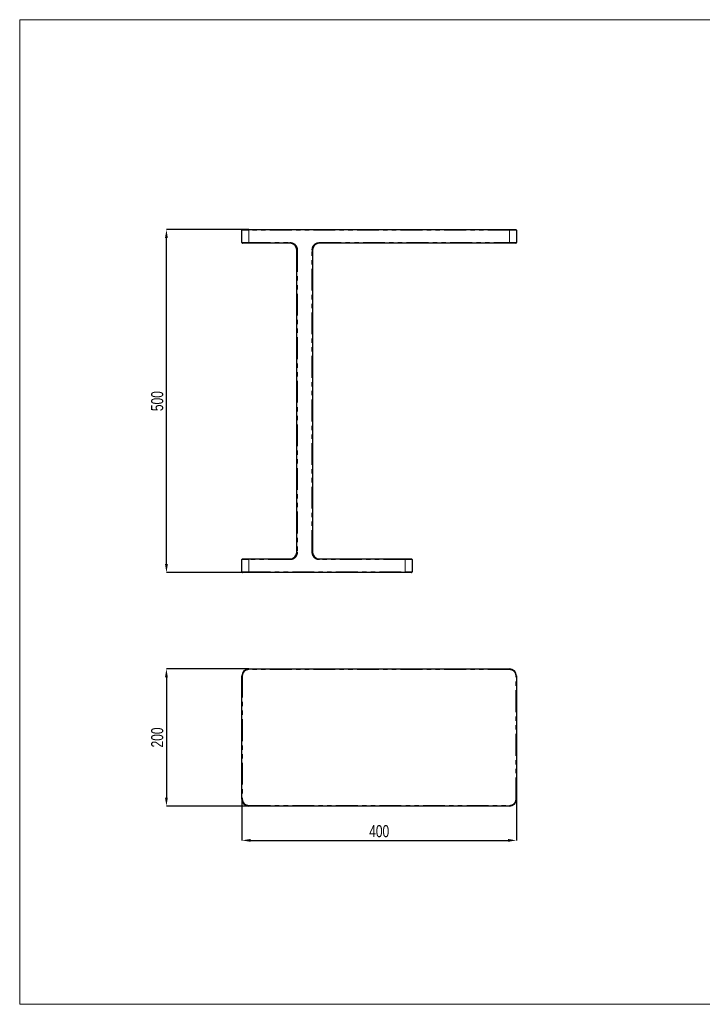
# Model space of a CAD drawing. Header units: millimetres. Extents: x 25 to 2075, y 25 to 1460.
# Tile 1 of 4: x 25 to 1020, y 25 to 1460. Entities that reach past the tile are written whole.
import ezdxf

# ---------------------------------------------------------------- set-up
doc = ezdxf.new("R2010")
doc.units = ezdxf.units.MM
doc.header["$LTSCALE"] = 5
doc.header["$PDSIZE"] = -1
doc.linetypes.add('PHANTOM', pattern=[12.7, 6.35, -1.27, 1.27, -1.27, 1.27, -1.27])
doc.layers.add('ANNOTAZIONI', color=8, linetype='Continuous')
doc.styles.add('SLDTEXTSTYLE4', font='ARIALN.TTF', dxfattribs={"width": 0.87})
doc.dimstyles.new('SLDDIMSTYLE0', dxfattribs={"dimtxt": 17.5, "dimasz": 12.5, "dimexe": 0, "dimexo": 0.0625, "dimgap": 4.375, "dimtad": 1, "dimdec": 1, "dimrnd": 1e-09, "dimzin": 12, "dimdsep": 46, "dimtxsty": 'SLDTEXTSTYLE4', "dimsah": 1, "dimcen": 0.09, "dimadec": 0, "dimazin": 3, "dimtfac": 1, "dimtdec": 1, "dimtofl": 0, "dimtmove": 0, "dimatfit": 3, "dimfxl": 1, "dimfrac": 2, "dimtolj": 1, "dimtzin": 12, "dimarcsym": 0})

# ---------------------------------------------------------------- blocks, each defined once
blk = doc.blocks.new('_D')
at = {"layer": 'ANNOTAZIONI', "color": 0, "lineweight": -2, "transparency": 16777216}
for p, q in [((358.7, 1154.1), (238.8, 1154.1)), ((238.8, 666.6), (238.8, 1141.6)), ((358.7, 654.1), (238.8, 654.1))]:
    blk.add_line(p, q, dxfattribs=at)
at = {"layer": 'ANNOTAZIONI', "color": 0, "transparency": 16777216}
for points in [[(236.7, 1141.6), (240.9, 1141.6), (238.8, 1154.1)], [(236.7, 666.6), (240.9, 666.6), (238.8, 654.1)]]:
    blk.add_solid(points, dxfattribs=at)
at = {"layer": 'Defpoints', "color": 0, "transparency": 16777216}
for p in [(238.8, 1154.1), (358.8, 1154.1), (358.8, 654.1)]:
    blk.add_point(p, dxfattribs=at)
at = {"layer": 'ANNOTAZIONI', "color": 0, "transparency": 16777216, "insert": (216.5, 904.1), "char_height": 17.5, "attachment_point": 2, "rotation": 90, "style": 'SLDTEXTSTYLE4'}
blk.add_mtext('\\A1;500', dxfattribs=at)
blk = doc.blocks.new('_D_9')
at = {"layer": 'ANNOTAZIONI', "color": 0, "lineweight": -2, "transparency": 16777216}
for p, q in [((358.7, 513.9), (238.8, 513.9)), ((238.8, 501.4), (238.8, 326.4)), ((358.7, 313.9), (238.8, 313.9))]:
    blk.add_line(p, q, dxfattribs=at)
at = {"layer": 'ANNOTAZIONI', "color": 0, "transparency": 16777216}
for points in [[(236.7, 501.4), (240.9, 501.4), (238.8, 513.9)], [(236.7, 326.4), (240.9, 326.4), (238.8, 313.9)]]:
    blk.add_solid(points, dxfattribs=at)
at = {"layer": 'Defpoints', "color": 0, "transparency": 16777216}
for p in [(358.8, 513.9), (238.8, 313.9), (358.8, 313.9)]:
    blk.add_point(p, dxfattribs=at)
at = {"layer": 'ANNOTAZIONI', "color": 0, "transparency": 16777216, "insert": (216.5, 413.9), "char_height": 17.5, "attachment_point": 2, "rotation": 90, "style": 'SLDTEXTSTYLE4'}
blk.add_mtext('\\A1;200', dxfattribs=at)
blk = doc.blocks.new('_D_10')
at = {"layer": 'ANNOTAZIONI', "color": 0, "lineweight": -2, "transparency": 16777216}
for p, q in [((348.8, 323.8), (348.8, 263.9)), ((748.8, 323.8), (748.8, 263.9)), ((361.3, 263.9), (736.3, 263.9))]:
    blk.add_line(p, q, dxfattribs=at)
at = {"layer": 'ANNOTAZIONI', "color": 0, "transparency": 16777216}
for points in [[(361.3, 266), (361.3, 261.8), (348.8, 263.9)], [(736.3, 266), (736.3, 261.8), (748.8, 263.9)]]:
    blk.add_solid(points, dxfattribs=at)
at = {"layer": 'Defpoints', "color": 0, "transparency": 16777216}
for p in [(348.8, 323.9), (748.8, 323.9), (748.8, 263.9)]:
    blk.add_point(p, dxfattribs=at)
at = {"layer": 'ANNOTAZIONI', "color": 0, "transparency": 16777216, "insert": (548.8, 286.1), "char_height": 17.5, "attachment_point": 2, "style": 'SLDTEXTSTYLE4'}
blk.add_mtext('\\A1;400', dxfattribs=at)

msp = doc.modelspace()

# ---------------------------------------------------------------- linework, layer by layer
at = {"color": 7, "linetype": 'Continuous', "lineweight": 18}
for p, q in [((2075, 1460), (25, 1460)), ((25, 1460), (25, 25)), ((25, 25), (2075, 25))]:
    msp.add_line(p, q, dxfattribs=at)
at = {"color": 7, "linetype": 'Continuous', "lineweight": 25}
for p, q in [((348.77, 1135.12), (348.77, 1153.12)), ((349.77, 1154.12), (358.77, 1154.12)), ((358.77, 1154.12), (738.77, 1154.12)), ((738.77, 1154.12), (747.77, 1154.12)), ((748.77, 1153.12), (748.77, 1135.12)), ((358.77, 1134.12), (349.77, 1134.12)), ((418.77, 1134.12), (358.77, 1134.12)), ((738.77, 1134.12), (461.77, 1134.12)), ((747.77, 1134.12), (738.77, 1134.12)), ((428.77, 684.12), (428.77, 1124.12)), ((451.77, 1124.12), (451.77, 684.12)), ((348.77, 655.12), (348.77, 673.12)), ((349.77, 674.12), (358.77, 674.12)), ((358.77, 674.12), (418.77, 674.12)), ((461.77, 674.12), (586.77, 674.12)), ((586.77, 674.12), (595.77, 674.12)), ((596.77, 673.12), (596.77, 655.12)), ((358.77, 654.12), (349.77, 654.12)), ((586.77, 654.12), (358.77, 654.12)), ((595.77, 654.12), (586.77, 654.12)), ((348.77, 323.87), (348.77, 503.87)), ((358.77, 513.87), (738.77, 513.87)), ((748.77, 503.87), (748.77, 323.87)), ((738.77, 313.87), (358.77, 313.87))]:
    msp.add_line(p, q, dxfattribs=at)
at = {"color": 8, "linetype": 'PHANTOM', "lineweight": 18}
for p, q in [((358.77, 1153.12), (348.77, 1153.12)), ((358.77, 1154.12), (358.77, 1153.12)), ((358.77, 1153.12), (358.77, 1135.12)), ((738.77, 1153.12), (358.77, 1153.12)), ((738.77, 1154.12), (738.77, 1153.12)), ((738.77, 1135.12), (738.77, 1153.12)), ((748.77, 1153.12), (738.77, 1153.12)), ((348.77, 1135.12), (358.77, 1135.12)), ((358.77, 1135.12), (358.77, 1134.12)), ((358.77, 1135.12), (418.77, 1135.12)), ((418.77, 1135.12), (418.77, 1134.12)), ((461.77, 1135.12), (738.77, 1135.12)), ((461.77, 1135.12), (461.77, 1134.12)), ((738.77, 1135.12), (738.77, 1134.12)), ((738.77, 1135.12), (748.77, 1135.12)), ((428.77, 1124.12), (429.77, 1124.12)), ((429.77, 1124.12), (429.77, 684.12)), ((450.77, 684.12), (450.77, 1124.12)), ((451.77, 1124.12), (450.77, 1124.12)), ((428.77, 684.12), (429.77, 684.12)), ((451.77, 684.12), (450.77, 684.12)), ((358.77, 673.12), (348.77, 673.12)), ((358.77, 674.12), (358.77, 673.12)), ((418.77, 673.12), (358.77, 673.12)), ((358.77, 673.12), (358.77, 655.12)), ((418.77, 674.12), (418.77, 673.12)), ((461.77, 674.12), (461.77, 673.12)), ((586.77, 673.12), (461.77, 673.12)), ((586.77, 674.12), (586.77, 673.12)), ((586.77, 655.12), (586.77, 673.12)), ((596.77, 673.12), (586.77, 673.12)), ((348.77, 655.12), (358.77, 655.12)), ((358.77, 655.12), (586.77, 655.12)), ((358.77, 655.12), (358.77, 654.12)), ((586.77, 655.12), (586.77, 654.12)), ((586.77, 655.12), (596.77, 655.12)), ((349.77, 503.87), (348.77, 503.87)), ((349.77, 503.87), (349.77, 323.87)), ((358.77, 513.87), (358.77, 512.87)), ((738.77, 512.87), (358.77, 512.87)), ((738.77, 513.87), (738.77, 512.87)), ((748.77, 503.87), (747.77, 503.87)), ((747.77, 323.87), (747.77, 503.87)), ((349.77, 323.87), (348.77, 323.87)), ((748.77, 323.87), (747.77, 323.87)), ((358.77, 314.87), (738.77, 314.87)), ((358.77, 314.87), (358.77, 313.87)), ((738.77, 314.87), (738.77, 313.87))]:
    msp.add_line(p, q, dxfattribs=at)
at = {"color": 7, "linetype": 'Continuous', "lineweight": 25}
for centre, radius, start, end in [((349.77, 1153.12), 1, 90, 180), ((747.77, 1153.12), 1, 0, 90), ((349.77, 1135.12), 1, 180, 270), ((418.77, 1124.12), 10, 0, 90), ((461.77, 1124.12), 10, 90, 180), ((747.77, 1135.12), 1, 270, 0), ((418.77, 684.12), 10, 270, 0), ((461.77, 684.12), 10, 180, 270), ((349.77, 673.12), 1, 90, 180), ((595.77, 673.12), 1, 0, 90), ((349.77, 655.12), 1, 180, 270), ((595.77, 655.12), 1, 270, 0), ((358.77, 503.87), 10, 90, 180), ((738.77, 503.87), 10, 0, 90), ((358.77, 323.87), 10, 180, 270), ((738.77, 323.87), 10, 270, 0)]:
    msp.add_arc(centre, radius, start, end, dxfattribs=at)
at = {"color": 8, "linetype": 'PHANTOM', "lineweight": 18}
for centre, radius, start, end in [((418.77, 1124.12), 11, 0, 90), ((461.77, 1124.12), 11, 90, 180), ((418.77, 684.12), 11, 270, 0), ((461.77, 684.12), 11, 180, 270), ((358.77, 503.87), 9, 90, 180), ((738.77, 503.87), 9, 0, 90), ((358.77, 323.87), 9, 180, 270), ((738.77, 323.87), 9, 270, 0)]:
    msp.add_arc(centre, radius, start, end, dxfattribs=at)

# ---------------------------------------------------------------- dimensions: what is measured, and where the dimension line sits
at = {"layer": 'ANNOTAZIONI'}
for base, p1, p2, picture, middle in [((238.77, 1154.12), (358.77, 654.12), (358.77, 1154.12), '_D', (238.77, 904.12)), ((238.77, 313.87), (358.77, 513.87), (358.77, 313.87), '_D_9', (238.77, 413.87))]:
    dim = msp.add_linear_dim(base=base, p1=p1, p2=p2, angle=90, dimstyle='SLDDIMSTYLE0', dxfattribs=at)
    dim.commit()
    dim.dimension.update_dxf_attribs({"geometry": picture, "text_midpoint": middle, "dimtype": 160})
dim = msp.add_linear_dim(base=(748.77, 263.87), p1=(348.77, 323.87), p2=(748.77, 323.87), dimstyle='SLDDIMSTYLE0', dxfattribs=at)
dim.commit()
dim.dimension.update_dxf_attribs({"geometry": '_D_10', "text_midpoint": (548.77, 263.87), "dimtype": 160})

doc.saveas('drawing.dxf')
